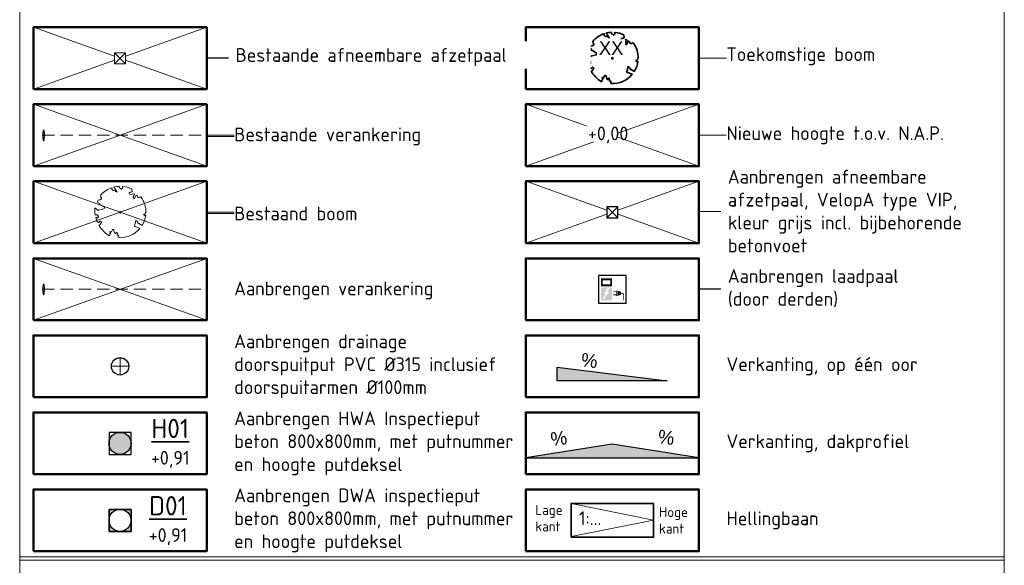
# Model space of a CAD drawing. Header units: metres. Extents: x 264779 to 275389, y 575281 to 580396.
# Tile 164 of 174: x 267662 to 267841, y 576952 to 577051. Entities that reach past the tile are written whole.
import ezdxf
from ezdxf.enums import TextEntityAlignment as Align

# ---------------------------------------------------------------- set-up
doc = ezdxf.new("R2018")
doc.units = ezdxf.units.M
doc.set_wipeout_variables(frame=1)
doc.linetypes.add('HIDDEN', pattern=[9.525, 6.35, -3.175])
doc.linetypes.add('XX-HIDDEN2', pattern=[3.335, 2.225, -1.11])
doc.layers.add('13-STAAL_CONSTRUCTIES', color=7, linetype='Continuous')
for name, color, linetype, lineweight in [('B-WE-GR-BOOM-S', 252, 'Continuous', 15), ('B-WE-IE-VERKEERSTEKEN_OVERIG-S', 252, 'Continuous', 18), ('B-XX-GC-VERANKERING_ANKERSTANG-G', 252, 'XX-HIDDEN2', 18), ('N-WA-RI-DETAIL1-G', 1, 'HIDDEN', 18), ('N-WE-IE-MEUBILAIR_WEGMEUBILAIR_DIAMANTKOPPAAL-S', 7, 'Continuous', 25), ('N-WE-IE-MEUBILAIR_WEGMEUBILAIR_LAADPAAL-S', 7, 'Continuous', 25), ('N-WE-OG-TOPOGRAFIE-G', 7, 'Continuous', 35), ('N-WE-RI-ALGEMEEN-PUTNUMMER_DWA-T35', 7, 'Continuous', 35), ('N-WE-RI-ALGEMEEN-PUTNUMMER_HWA-T35', 7, 'Continuous', 35), ('N-WE-VH-HELLING_AANDUIDING-G', 30, 'Continuous', 18), ('N-XX-AL-HOOGTELABEL-T25-M', 7, 'Continuous', 25), ('X-XX-AL-T25', 7, 'Continuous', 25), ('X-XX-AL-TEKENBLAD_KADER_LEGENDA_BENAMINGSKADER_35-G', 7, 'Continuous', 50), ('X-XX-AL-VERKANTING_DAKPROFIEL-S', 7, 'Continuous', 25), ('X-XX-AL-VERKANTING_ÉÉN_OOR-S', 7, 'Continuous', 25)]:
    doc.layers.add(name, color=color, linetype=linetype, lineweight=lineweight)
for name, color, linetype, lineweight, true_color in [('N-GV-GR-BOOM-S', 7, 'Continuous', 35, 0x00a500), ('N-OI-RI-HWA_DRAINPUT-S', 3, 'Continuous', 25, 0x00ff00), ('N-WE-RI-DWA_RIOOLPUT_INSPECTIEPUT-S', 20, 'Continuous', 25, 0xff3f00), ('N-WE-RI-HWA_RIOOLPUT_INSPECTIEPUT-S', 150, 'Continuous', 25, 0x007fff)]:
    doc.layers.add(name, color=color, linetype=linetype, lineweight=lineweight, true_color=true_color)
doc.layers.add('X-XX-AL-Hulp', color=6, linetype='Continuous', plot=False)
doc.layers.add('X-XX-AL-HULPLAAG-G', color=6, linetype='Continuous', lineweight=18, plot=False)
doc.styles.add('NLCS-ISO', font='NLCS-ISO.ttf')
doc.styles.add('NLCS-ISO-ANNOTATIVE-T18', font='NLCS-ISO.ttf', dxfattribs={"height": 1.8})
doc.styles.add('NLCS-ISO-ANNOTATIVE-T25', font='NLCS-ISO.ttf', dxfattribs={"height": 2.5})
doc.styles.add('NLCS-ISO-ANNOTATIVE-T35', font='NLCS-ISO.ttf', dxfattribs={"height": 3.5})
doc.styles.add('NLCS-ISO-M1000-T25', font='NLCS-ISO.ttf', dxfattribs={"height": 2.5})
doc.styles.get("Standard").update_dxf_attribs({"font": 'arial.ttf'})

# ---------------------------------------------------------------- blocks, each defined once
blk = doc.blocks.new('Laapaal')
blk.add_wipeout([(-2.5, 2.5), (2.5, 2.5), (2.5, -2.5), (-2.5, -2.5)]).dxf.layer = 'N-WE-IE-MEUBILAIR_WEGMEUBILAIR_LAADPAAL-S'
at = {"layer": 'N-WE-IE-MEUBILAIR_WEGMEUBILAIR_LAADPAAL-S'}
h = blk.add_hatch(color=256, dxfattribs=at)
h.dxf.hatch_style = 1
h.paths.add_polyline_path([(-1.97, 0.55), (-0.15, 0.55, 0.414214), (-0.07, 0.63), (-0.07, 1.93, 0.414214), (-0.15, 2.01), (-1.97, 2.01, 0.414214), (-2.04, 1.93), (-2.04, 0.63, 0.414214)])
h.paths.add_polyline_path([(-0.34, 0.76), (-1.78, 0.76, -0.414214), (-1.83, 0.82), (-1.83, 1.74, -0.414214), (-1.78, 1.8), (-0.34, 1.8, -0.414214), (-0.28, 1.74), (-0.28, 0.82, -0.414214)], flags=16)
h = blk.add_hatch(color=256, dxfattribs=at)
h.dxf.hatch_style = 1
h.paths.add_polyline_path([(-0.07, 0.27, 0.414214), (-0.15, 0.34), (-1.97, 0.34, 0.414214), (-2.04, 0.27), (-2.04, -1.93, 0.414214), (-1.97, -2.01), (-0.15, -2.01, 0.414214), (-0.07, -1.93)])
h.paths.add_polyline_path([(-1.39, -1.5), (-1.11, -1.5), (-1.66, -1.77), (-1.73, -1.18), (-1.53, -1.42), (-1.17, -0.79), (-1.49, -0.83), (-0.97, 0.17), (-0.45, 0.17), (-0.97, -0.5), (-0.55, -0.45)], flags=16)
h = blk.add_hatch(color=256, dxfattribs=at)
h.dxf.hatch_style = 1
h.paths.add_polyline_path([(0.23, -1.07), (0.74, -1.07), (0.74, -1.23), (0.91, -1.23), (0.91, -0.22), (0.74, -0.22), (0.74, -0.38), (0.23, -0.38, 0.414214), (0.17, -0.44, 0.60122), (0.23, -0.52), (0.74, -0.52), (0.74, -0.93), (0.23, -0.93, 0.414214), (0.17, -0.99, 0.596637)])
h = blk.add_hatch(color=256, dxfattribs=at)
h.dxf.hatch_style = 1
h.paths.add_polyline_path([(0.96, -1.18), (1.57, -1), (1.57, -0.79), (1.8, -0.79, -0.414214), (1.98, -0.98), (1.98, -1.99), (2.14, -1.99), (2.14, -0.92, 0.38994), (1.9, -0.66), (1.57, -0.66), (1.57, -0.45), (0.96, -0.28)])
blk.add_lwpolyline([(2.5, 2.5), (-2.5, 2.5), (-2.5, -2.5), (2.5, -2.5), (2.5, 2.5)], close=True, dxfattribs=at)
blk.add_lwpolyline([(-0.34, 0.76), (-1.78, 0.76, -0.414214), (-1.83, 0.82), (-1.83, 1.74, -0.414214), (-1.78, 1.8), (-0.34, 1.8, -0.414214), (-0.28, 1.74), (-0.28, 0.82, -0.414214), (-0.34, 0.76)], format="xyb", close=True, dxfattribs=at)
blk = doc.blocks.new('*U42')
h = blk.add_hatch(color=256)
h.dxf.hatch_style = 1
h.paths.add_polyline_path([(-15.75, 0), (0, 0), (15.75, 0), (0, 2.5)])
at = {"flags": 128}
blk.add_lwpolyline([(-15.75, 0), (0, 0), (15.75, 0), (0, 2.5)], close=True, dxfattribs=at)
at = {"lineweight": 30, "flags": 30}
for tag, rotation, p in [('HELLING_2', 8, (-11.38, 4.6)), ('HELLING', 352, (8.51, 5.21))]:
    blk.add_attdef(tag, text='', height=2.5, rotation=rotation, dxfattribs=at).set_placement(p, align=Align.TOP_LEFT)
blk = doc.blocks.new('*U41')
h = blk.add_hatch(color=256)
h.dxf.hatch_style = 1
h.paths.add_polyline_path([(20, 0), (0, 0), (0, 2.5)])
at = {"flags": 128}
blk.add_lwpolyline([(20, 0), (0, 0), (0, 2.5), (20, 0)], dxfattribs=at)
at = {"lineweight": 30, "flags": 35}
blk.add_attdef('HELLING', text='', height=2.5, rotation=353, dxfattribs=at).set_placement((4.51, 5.13), align=Align.TOP_LEFT)
blk = doc.blocks.new('N-SRI-PUT_HWA-SO')
at = {"ltscale": 0.99999}
blk.add_wipeout([(-2, 2), (2, 2), (2, -2), (-2, -2)], dxfattribs=at)
h = blk.add_hatch(color=256, dxfattribs=at)
h.dxf.hatch_style = 1
h.paths.add_polyline_path([(-2, 0, 1), (2, 0, 1)])
at = {"ltscale": 0.99999, "flags": 128}
blk.add_lwpolyline([(-2, -2), (2, -2), (2, 2), (-2, 2)], close=True, dxfattribs=at)
at = {"ltscale": 0.99999}
blk.add_circle((0, 0), 2, dxfattribs=at)
blk = doc.blocks.new('N-SRI-PUT_SWA-SO')
at = {"ltscale": 0.99999}
blk.add_wipeout([(-2, 2), (2, 2), (2, -2), (-2, -2)], dxfattribs=at)
h = blk.add_hatch(color=256, dxfattribs=at)
h.paths.add_polyline_path([(-2, 2), (0, 2, 0.41155), (-2, 0.02)])
h.paths.add_polyline_path([(-2, -0.02, 0.408866), (-0.02, -2), (-2, -2)])
h.paths.add_polyline_path([(2, -0.02), (2, -2), (0.02, -2, 0.408866)])
h = blk.add_hatch(color=256, dxfattribs=at)
h.paths.add_polyline_path([(0, 2, -0.41155), (2, 0.02), (2, 2)])
h.paths.add_polyline_path([(2, -0.02, -0.408866), (0.02, -2), (2, -2)])
h.paths.add_polyline_path([(-0.02, -2, -0.408866), (-2, -0.02), (-2, -2)])
at = {"ltscale": 0.99999, "flags": 128}
for points in [[(-2, 2), (2, 2), (2, -2), (-2, -2)], [(2, -2), (2, 2), (-2, 2), (-2, -2)]]:
    blk.add_lwpolyline(points, close=True, dxfattribs=at)
at = {"ltscale": 0.99999}
blk.add_circle((0, 0), 2, dxfattribs=at)
blk = doc.blocks.new('BOOM')
blk.add_lwpolyline([(0.4, 4.34), (0.41, 4.35), (0.41, 4.36), (0.42, 4.37), (0.43, 4.38), (0.44, 4.38), (0.44, 4.39), (0.45, 4.4), (0.46, 4.41), (0.46, 4.42), (0.47, 4.43), (0.47, 4.44), (0.48, 4.46), (0.48, 4.48), (0.47, 4.5), (0.47, 4.53), (0.44, 4.64, -0.52938), (0.49, 4.7, -0.087139), (2.05, 4.26, -0.372341), (2.11, 4.12), (2.17, 3.8), (2.01, 3.64), (1.84, 3.67), (1.63, 3.52), (1.71, 3.32), (1.92, 3.25), (2.5, 3.38), (2.64, 3.31), (2.63, 3.18), (2.5, 3.1), (2.38, 2.71), (2.53, 2.46), (2.92, 3.09, -0.504641), (3.14, 2.89, 0.331948), (3.27, 2.69, 0.282008), (3.68, 2.77), (3.65, 2.75, -0.512156), (3.84, 2.75, -0.16076), (4.7, -0.05), (4.59, -0.16), (4.59, -0.27), (4.48, -0.29), (4.5, -0.4), (4.33, -0.35), (4.28, -0.48), (4.48, -0.61), (4.55, -0.66), (4.66, -0.55, -0.106371), (4, -2.41), (3.42, -2.03), (3.31, -2.1), (3.24, -1.79), (3.03, -1.54), (2.79, -1.55), (2.79, -1.83), (2.61, -2.47), (2.64, -2.59), (2.77, -2.61), (3.62, -2.93, -0.236298), (-0.21, -4.62, 0.159625), (-0.32, -4.4, 0.350802), (-0.29, -4.17, -0.504641), (-0.55, -4.05), (-0.49, -3.84), (-0.6, -3.65), (-0.74, -3.67), (-0.76, -3.82), (-0.87, -3.88), (-1, -3.79), (-1.11, -3.2), (-1.19, -3.12), (-1.4, -3.13), (-1.46, -3.38), (-1.55, -3.41), (-1.63, -3.62), (-1.85, -3.5, 0.733583), (-1.77, -3.66, -0.861625), (-1.72, -3.81, 0.279978), (-1.88, -4.05), (-1.88, -4.06, -0.827056), (-2.04, -4.23, -0.116774), (-3.83, -2.36), (-3.79, -2.35), (-3.76, -2.34), (-3.74, -2.33), (-3.72, -2.32), (-3.71, -2.31), (-3.7, -2.3), (-3.69, -2.29), (-3.47, -2.01), (-3.47, -2), (-3.47, -1.99), (-3.46, -1.99), (-3.46, -1.98), (-3.46, -1.97), (-3.45, -1.96), (-3.45, -1.95), (-3.44, -1.94), (-3.44, -1.92), (-3.43, -1.91), (-3.42, -1.9), (-3.42, -1.88), (-3.41, -1.87), (-3.4, -1.85), (-3.39, -1.84), (-3.39, -1.82), (-3.38, -1.81), (-3.38, -1.79), (-3.38, -1.78), (-3.38, -1.77), (-3.38, -1.76), (-3.38, -1.75), (-3.38, -1.74), (-3.39, -1.73), (-3.4, -1.73), (-3.4, -1.72), (-3.41, -1.72), (-3.42, -1.72), (-3.43, -1.72), (-3.44, -1.72), (-3.45, -1.72), (-3.46, -1.71), (-3.47, -1.71), (-3.48, -1.71), (-3.49, -1.7), (-3.5, -1.69), (-3.52, -1.68), (-3.53, -1.67), (-3.54, -1.67), (-3.55, -1.66), (-3.56, -1.65), (-3.58, -1.64), (-3.59, -1.62), (-3.6, -1.61), (-3.83, -1.87), (-3.84, -1.86), (-3.85, -1.84), (-3.86, -1.83), (-3.87, -1.81), (-3.88, -1.8), (-3.89, -1.79), (-3.91, -1.78), (-3.94, -1.77), (-3.98, -1.78), (-4.04, -1.79), (-4.11, -1.81, -0.040997), (-4.42, -0.95), (-4.26, -0.97), (-4.11, -1.07), (-4.04, -1), (-3.95, -0.85), (-4.03, -0.72), (-3.99, -0.52), (-4.17, -0.51), (-4.29, -0.39), (-4.51, -0.53, -0.05814), (-4.6, 0.76), (-4.47, 0.74), (-3.96, 0.34), (-3.74, 0.41), (-2.88, 0.64), (-2.81, 0.92), (-3.14, 1.05), (-3.19, 1.16), (-3.8, 1.46), (-3.81, 1.63), (-4.02, 1.8), (-4.1, 1.97), (-3.96, 2.19), (-3.65, 2.24), (-3.36, 2.43), (-3.36, 2.62), (-3.54, 2.83), (-3.49, 2.92), (-3.56, 3.05, -0.13428), (-1.53, 4.46, -0.541727), (-1.47, 4.41), (-1.48, 4.28), (-1.48, 4.21), (-1.47, 4.16), (-1.46, 4.12), (-1.44, 4.09), (-1.42, 4.07), (-1.39, 4.05), (-1.37, 4.03), (-1.35, 4.02), (-1.33, 4), (-1.32, 3.99), (-1.3, 3.97), (-1.29, 3.96), (-1.27, 3.95), (-1.26, 3.94), (-1.24, 3.94), (-1.23, 3.94), (-1.21, 3.94), (-1.19, 3.95), (-1.17, 3.96), (-1.15, 3.97), (-1.14, 3.98), (-1.12, 3.99), (-1.1, 4), (-1.08, 4), (-1.06, 4.01), (-1.04, 4.01), (-1.02, 4.01), (-1, 4.02), (-0.98, 4.02), (-0.97, 4.02), (-0.95, 4.03), (-0.94, 4.04), (-0.92, 4.05), (-0.91, 4.06), (-0.9, 4.08), (-0.89, 3.99), (-0.87, 3.96), (-0.77, 3.8), (-0.56, 3.68), (-0.85, 4.16), (-0.85, 4.17), (-0.85, 4.18), (-0.84, 4.2), (-0.84, 4.21), (-0.85, 4.23), (-0.85, 4.24), (-0.86, 4.25), (-0.88, 4.27), (-0.9, 4.28), (-0.92, 4.3), (-0.94, 4.32), (-0.97, 4.35), (-1, 4.38), (-1.03, 4.42), (-1.11, 4.52, -0.543104), (-1.08, 4.59, -0.046766), (-0.22, 4.72, -0.385168), (-0.17, 4.68), (-0.14, 4.5), (-0.13, 4.45), (-0.11, 4.41), (-0.1, 4.38), (-0.08, 4.37), (-0.06, 4.36), (-0.04, 4.36), (-0.03, 4.36), (-0.01, 4.36), (0.01, 4.35), (0.02, 4.35), (0.04, 4.34), (0.06, 4.34), (0.07, 4.33), (0.09, 4.32), (0.1, 4.32), (0.11, 4.31), (0.13, 4.3), (0.14, 4.3), (0.15, 4.29), (0.17, 4.28), (0.18, 4.28), (0.19, 4.27), (0.19, 4.26), (0.2, 4.25), (0.21, 4.24), (0.21, 4.23), (0.22, 4.23), (0.22, 4.22), (0.23, 4.21), (0.23, 4.21), (0.24, 4.2), (0.25, 4.2), (0.26, 4.2), (0.27, 4.21), (0.28, 4.21), (0.29, 4.22), (0.3, 4.22), (0.31, 4.23), (0.32, 4.24), (0.33, 4.26), (0.34, 4.27), (0.35, 4.28), (0.36, 4.3), (0.37, 4.31), (0.38, 4.32), (0.39, 4.33)], format="xyb", close=True)
blk.add_circle((0, 0), 0.138)
at = {"lineweight": 30, "flags": 104}
blk.add_attdef('01', text='', height=1.8, dxfattribs=at).set_placement((-2.45, 3.09), align=Align.TOP_LEFT)
blk = doc.blocks.new('*U197')
at = {"layer": 'X-XX-AL-HULPLAAG-G'}
blk.add_lwpolyline([(-15.75, -5.62), (15.75, -5.62), (15.75, 5.62), (-15.75, 5.62)], close=True, dxfattribs=at)
blk = doc.blocks.new('*U198')
at = {"layer": 'X-XX-AL-HULPLAAG-G', "color": 0, "linetype": 'ByBlock', "lineweight": -2, "transparency": 16777216}
for p in [(0, -98), (89.5, -98), (0, -112), (89.5, -112), (0, -126), (89.5, -126), (0, -140), (89.5, -140), (0, -154), (89.5, -154), (0, -168), (89.5, -168), (0, -182), (89.5, -182)]:
    blk.add_blockref('*U197', p, dxfattribs=at)
blk = doc.blocks.new('Diamantkoppaal')
blk.add_wipeout([(-1, 1), (1, 1), (1, -1), (-1, -1)])
at = {"flags": 128}
blk.add_lwpolyline([(-1, 1), (-1, -1), (1, -1), (1, 1)], close=True, dxfattribs=at)
for points in [[(-1, 1), (1, -1)], [(-1, -1), (1, 1)]]:
    blk.add_lwpolyline(points, dxfattribs=at)
blk = doc.blocks.new('BOOM-S')
blk.add_lwpolyline([(0.4, 4.34), (0.41, 4.35), (0.41, 4.36), (0.42, 4.37), (0.43, 4.38), (0.44, 4.38), (0.44, 4.39), (0.45, 4.4), (0.46, 4.41), (0.46, 4.42), (0.47, 4.43), (0.47, 4.44), (0.48, 4.46), (0.48, 4.48), (0.47, 4.5), (0.47, 4.53), (0.44, 4.64, -0.52938), (0.49, 4.7, -0.087139), (2.05, 4.26, -0.372341), (2.11, 4.12), (2.17, 3.8), (2.01, 3.64), (1.84, 3.67), (1.63, 3.52), (1.71, 3.32), (1.92, 3.25), (2.5, 3.38), (2.64, 3.31), (2.63, 3.18), (2.5, 3.1), (2.38, 2.71), (2.53, 2.46), (2.92, 3.09, -0.504641), (3.14, 2.89, 0.331948), (3.27, 2.69, 0.282008), (3.68, 2.77), (3.65, 2.75, -0.512156), (3.84, 2.75, -0.16076), (4.7, -0.05), (4.59, -0.16), (4.59, -0.27), (4.48, -0.29), (4.5, -0.4), (4.33, -0.35), (4.28, -0.48), (4.48, -0.61), (4.55, -0.66), (4.66, -0.55, -0.106371), (4, -2.41), (3.42, -2.03), (3.31, -2.1), (3.24, -1.79), (3.03, -1.54), (2.79, -1.55), (2.79, -1.83), (2.61, -2.47), (2.64, -2.59), (2.77, -2.61), (3.62, -2.93, -0.236298), (-0.21, -4.62, 0.159625), (-0.32, -4.4, 0.350802), (-0.29, -4.17, -0.504641), (-0.55, -4.05), (-0.49, -3.84), (-0.6, -3.65), (-0.74, -3.67), (-0.76, -3.82), (-0.87, -3.88), (-1, -3.79), (-1.11, -3.2), (-1.19, -3.12), (-1.4, -3.13), (-1.46, -3.38), (-1.55, -3.41), (-1.63, -3.62), (-1.85, -3.5, 0.733583), (-1.77, -3.66, -0.861625), (-1.72, -3.81, 0.279978), (-1.88, -4.05), (-1.88, -4.06, -0.827056), (-2.04, -4.23, -0.116774), (-3.83, -2.36), (-3.79, -2.35), (-3.76, -2.34), (-3.74, -2.33), (-3.72, -2.32), (-3.71, -2.31), (-3.7, -2.3), (-3.69, -2.29), (-3.47, -2.01), (-3.47, -2), (-3.47, -1.99), (-3.46, -1.99), (-3.46, -1.98), (-3.46, -1.97), (-3.45, -1.96), (-3.45, -1.95), (-3.44, -1.94), (-3.44, -1.92), (-3.43, -1.91), (-3.42, -1.9), (-3.42, -1.88), (-3.41, -1.87), (-3.4, -1.85), (-3.39, -1.84), (-3.39, -1.82), (-3.38, -1.81), (-3.38, -1.79), (-3.38, -1.78), (-3.38, -1.77), (-3.38, -1.76), (-3.38, -1.75), (-3.38, -1.74), (-3.39, -1.73), (-3.4, -1.73), (-3.4, -1.72), (-3.41, -1.72), (-3.42, -1.72), (-3.43, -1.72), (-3.44, -1.72), (-3.45, -1.72), (-3.46, -1.71), (-3.47, -1.71), (-3.48, -1.71), (-3.49, -1.7), (-3.5, -1.69), (-3.52, -1.68), (-3.53, -1.67), (-3.54, -1.67), (-3.55, -1.66), (-3.56, -1.65), (-3.58, -1.64), (-3.59, -1.62), (-3.6, -1.61), (-3.83, -1.87), (-3.84, -1.86), (-3.85, -1.84), (-3.86, -1.83), (-3.87, -1.81), (-3.88, -1.8), (-3.89, -1.79), (-3.91, -1.78), (-3.94, -1.77), (-3.98, -1.78), (-4.04, -1.79), (-4.11, -1.81, -0.040997), (-4.42, -0.95), (-4.26, -0.97), (-4.11, -1.07), (-4.04, -1), (-3.95, -0.85), (-4.03, -0.72), (-3.99, -0.52), (-4.17, -0.51), (-4.29, -0.39), (-4.51, -0.53, -0.05814), (-4.6, 0.76), (-4.47, 0.74), (-3.96, 0.34), (-3.74, 0.41), (-2.88, 0.64), (-2.81, 0.92), (-3.14, 1.05), (-3.19, 1.16), (-3.8, 1.46), (-3.81, 1.63), (-4.02, 1.8), (-4.1, 1.97), (-3.96, 2.19), (-3.65, 2.24), (-3.36, 2.43), (-3.36, 2.62), (-3.54, 2.83), (-3.49, 2.92), (-3.56, 3.05, -0.13428), (-1.53, 4.46, -0.541727), (-1.47, 4.41), (-1.48, 4.28), (-1.48, 4.21), (-1.47, 4.16), (-1.46, 4.12), (-1.44, 4.09), (-1.42, 4.07), (-1.39, 4.05), (-1.37, 4.03), (-1.35, 4.02), (-1.33, 4), (-1.32, 3.99), (-1.3, 3.97), (-1.29, 3.96), (-1.27, 3.95), (-1.26, 3.94), (-1.24, 3.94), (-1.23, 3.94), (-1.21, 3.94), (-1.19, 3.95), (-1.17, 3.96), (-1.15, 3.97), (-1.14, 3.98), (-1.12, 3.99), (-1.1, 4), (-1.08, 4), (-1.06, 4.01), (-1.04, 4.01), (-1.02, 4.01), (-1, 4.02), (-0.98, 4.02), (-0.97, 4.02), (-0.95, 4.03), (-0.94, 4.04), (-0.92, 4.05), (-0.91, 4.06), (-0.9, 4.08), (-0.89, 3.99), (-0.87, 3.96), (-0.77, 3.8), (-0.56, 3.68), (-0.85, 4.16), (-0.85, 4.17), (-0.85, 4.18), (-0.84, 4.2), (-0.84, 4.21), (-0.85, 4.23), (-0.85, 4.24), (-0.86, 4.25), (-0.88, 4.27), (-0.9, 4.28), (-0.92, 4.3), (-0.94, 4.32), (-0.97, 4.35), (-1, 4.38), (-1.03, 4.42), (-1.11, 4.52, -0.543104), (-1.08, 4.59, -0.046766), (-0.22, 4.72, -0.385168), (-0.17, 4.68), (-0.14, 4.5), (-0.13, 4.45), (-0.11, 4.41), (-0.1, 4.38), (-0.08, 4.37), (-0.06, 4.36), (-0.04, 4.36), (-0.03, 4.36), (-0.01, 4.36), (0.01, 4.35), (0.02, 4.35), (0.04, 4.34), (0.06, 4.34), (0.07, 4.33), (0.09, 4.32), (0.1, 4.32), (0.11, 4.31), (0.13, 4.3), (0.14, 4.3), (0.15, 4.29), (0.17, 4.28), (0.18, 4.28), (0.19, 4.27), (0.19, 4.26), (0.2, 4.25), (0.21, 4.24), (0.21, 4.23), (0.22, 4.23), (0.22, 4.22), (0.23, 4.21), (0.23, 4.21), (0.24, 4.2), (0.25, 4.2), (0.26, 4.2), (0.27, 4.21), (0.28, 4.21), (0.29, 4.22), (0.3, 4.22), (0.31, 4.23), (0.32, 4.24), (0.33, 4.26), (0.34, 4.27), (0.35, 4.28), (0.36, 4.3), (0.37, 4.31), (0.38, 4.32), (0.39, 4.33)], format="xyb", close=True)
blk.add_circle((0, 0), 0.138)
blk = doc.blocks.new('N-SRI-HWA_DRAINPUT_01-SO')
at = {"ltscale": 0.99999}
blk.add_wipeout([(0, 0.157), (-0.063, 0.144), (-0.1, 0.121), (-0.134, 0.082), (-0.155, 0.029), (-0.155, 0), (-0.148, -0.053), (-0.124, -0.097), (-0.101, -0.121), (-0.049, -0.15), (0, -0.158), (0.03, -0.155), (0.086, -0.132), (0.134, -0.082), (0.152, -0.042), (0.157, 0), (0.152, 0.042), (0.126, 0.094), (0.095, 0.126), (0.052, 0.149), (0.028, 0.155)], dxfattribs=at)
at = {"lineweight": 18, "ltscale": 0.99999, "flags": 128}
for points in [[(0.157, 0), (-0.158, 0)], [(0, 0.157), (0, -0.158)]]:
    blk.add_lwpolyline(points, dxfattribs=at)
at = {"ltscale": 0.99999}
blk.add_circle((0, 0), 0.158, dxfattribs=at)

msp = doc.modelspace()

# ---------------------------------------------------------------- linework, layer by layer
at = {"layer": '13-STAAL_CONSTRUCTIES'}
msp.add_line((267666.081, 577028.681, 1.271), (267666.124, 577028.681, 1.271), dxfattribs=at)
at = {"layer": 'B-XX-GC-VERANKERING_ANKERSTANG-G'}
msp.add_line((267694.73, 577029.681), (267665.23, 577029.681), dxfattribs=at)
for centre, radius, start, end in [((267669.152, 577029.656), 3.237, 161.53548, 179.55186), ((267669.188, 577029.646), 3.234, 161.34683, 178.99684), ((267655.991, 577028.915), 10.286, 4.68896, 9.88444), ((267666.195, 577029.231), 0.53, 97.84132, 121.90614), ((267666.195, 577030.131), 0.53, 238.0809, 262.14572), ((267669.152, 577029.705), 3.237, 180.43518, 198.45156), ((267669.188, 577029.714), 3.234, 180.9902, 198.6402), ((267655.991, 577030.449), 10.286, 350.10259, 355.29808)]:
    msp.add_arc(centre, radius, start, end, dxfattribs=at)
at = {"layer": 'N-WA-RI-DETAIL1-G', "ltscale": 0.35}
for p, q in [((267694.73, 577001.681), (267665.23, 577001.681)), ((267666.081, 577000.681, 1.271), (267666.124, 577000.681, 1.271))]:
    msp.add_line(p, q, dxfattribs=at)
for centre, radius, start, end in [((267669.152, 577001.656), 3.237, 161.53548, 179.55186), ((267666.195, 577001.231), 0.53, 97.84132, 121.90614), ((267669.188, 577001.646), 3.234, 161.34683, 178.99684), ((267655.991, 577000.915), 10.286, 4.68896, 9.88444), ((267666.195, 577002.131), 0.53, 238.0809, 262.14572), ((267669.152, 577001.705), 3.237, 180.43518, 198.45156), ((267669.188, 577001.714), 3.234, 180.9902, 198.6402), ((267655.991, 577002.449), 10.286, 350.10259, 355.29808)]:
    msp.add_arc(centre, radius, start, end, dxfattribs=at)
at = {"layer": 'X-XX-AL-Hulp', "flags": 128}
for points in [[(267700.73, 577043.681), (267695.73, 577043.681)], [(267790.23, 577001.681), (267785.23, 577001.681)]]:
    msp.add_lwpolyline(points, dxfattribs=at)
at = {"layer": 'X-XX-AL-HULPLAAG-G', "ltscale": 0.99999, "flags": 128}
for points in [[(267664.23, 577049.306), (267695.73, 577038.056)], [(267664.23, 577038.056), (267695.73, 577049.306)], [(267695.73, 577029.681), (267700.73, 577029.681)], [(267753.73, 577021.306), (267785.23, 577010.056)], [(267785.23, 577021.306), (267753.73, 577010.056)], [(267695.73, 577015.681), (267700.73, 577015.681)]]:
    msp.add_lwpolyline(points, dxfattribs=at)
at = {"layer": 'X-XX-AL-HULPLAAG-G', "flags": 128}
for points in [[(267790.21, 577043.681), (267785.23, 577043.681)], [(267700.73, 577029.456), (267695.73, 577029.456)], [(267790.259, 577029.681), (267785.23, 577029.681)], [(267700.73, 577015.456), (267695.73, 577015.456)], [(267790.23, 577015.85), (267785.208, 577015.85)]]:
    msp.add_lwpolyline(points, dxfattribs=at)
at = {"layer": 'X-XX-AL-HULPLAAG-G'}
for points in [[(267664.23, 577035.306), (267695.73, 577024.056)], [(267695.73, 577035.306), (267664.23, 577024.056)], [(267753.73, 577035.306), (267785.23, 577024.056)], [(267785.23, 577035.306), (267753.73, 577024.056)], [(267664.23, 577021.306), (267695.73, 577010.056)], [(267695.73, 577021.306), (267664.23, 577010.056)], [(267664.23, 577007.306), (267695.73, 576996.056)], [(267695.73, 577007.306), (267664.23, 576996.056)]]:
    msp.add_lwpolyline(points, dxfattribs=at)
at = {"layer": 'X-XX-AL-TEKENBLAD_KADER_LEGENDA_BENAMINGSKADER_35-G', "flags": 128}
for points in [[(267664.23, 577038.056), (267695.73, 577038.056), (267695.73, 577049.306), (267664.23, 577049.306)], [(267753.73, 577038.056), (267785.23, 577038.056), (267785.23, 577049.306), (267753.73, 577049.306)], [(267664.23, 577024.056), (267695.73, 577024.056), (267695.73, 577035.306), (267664.23, 577035.306)], [(267753.73, 577024.056), (267785.23, 577024.056), (267785.23, 577035.306), (267753.73, 577035.306)], [(267664.23, 577010.056), (267695.73, 577010.056), (267695.73, 577021.306), (267664.23, 577021.306)], [(267753.73, 577010.056), (267785.23, 577010.056), (267785.23, 577021.306), (267753.73, 577021.306)], [(267664.23, 576996.056), (267695.73, 576996.056), (267695.73, 577007.306), (267664.23, 577007.306)], [(267753.73, 576996.056), (267785.23, 576996.056), (267785.23, 577007.306), (267753.73, 577007.306)], [(267753.73, 576982.056), (267785.23, 576982.056), (267785.23, 576993.306), (267753.73, 576993.306)], [(267664.23, 576968.056), (267695.73, 576968.056), (267695.73, 576979.306), (267664.23, 576979.306)], [(267753.73, 576968.056), (267785.23, 576968.056), (267785.23, 576979.306), (267753.73, 576979.306)], [(267664.23, 576954.056), (267695.73, 576954.056), (267695.73, 576965.306), (267664.23, 576965.306)]]:
    msp.add_lwpolyline(points, close=True, dxfattribs=at)

# ---------------------------------------------------------------- block references
at = {"layer": 'B-WE-GR-BOOM-S', "rotation": 359.930953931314}
msp.add_blockref('BOOM-S', (267679.98, 577015.681), dxfattribs=at)
at = {"layer": 'N-GV-GR-BOOM-S'}
ref = msp.add_blockref('BOOM', (267769.48, 577043.681), dxfattribs=at)
lines = msp.add_mtext('XX', dxfattribs={"layer": '0', "insert": (267767.032, 577046.774), "char_height": 2.5, "attachment_point": 1, "bg_fill": 3, "box_fill_scale": 1.125, "bg_fill_color": 256, "bg_fill_transparency": 0})
ref.add_attrib('01', '', (267767.032, 577046.774)).embed_mtext(lines)
at = {"layer": 'X-XX-AL-HULPLAAG-G'}
msp.add_blockref('*U198', (267679.98, 577141.681), dxfattribs=at)
at = {"layer": 'X-XX-AL-VERKANTING_DAKPROFIEL-S'}
ref = msp.add_blockref('*U42', (267769.48, 576971.02), dxfattribs=at)
lines = msp.add_mtext('%', dxfattribs={"layer": '0', "insert": (267758.102, 576975.624), "char_height": 2.5, "attachment_point": 1, "rotation": 8, "bg_fill": 3, "box_fill_scale": 1.15, "bg_fill_color": 256, "bg_fill_transparency": 0})
ref.add_attrib('HELLING_2', '', (267758.102, 576975.624)).embed_mtext(lines)
lines = msp.add_mtext('%', dxfattribs={"layer": '0', "insert": (267777.985, 576976.226), "char_height": 2.5, "attachment_point": 1, "rotation": 352, "bg_fill": 3, "box_fill_scale": 1.15, "bg_fill_color": 256, "bg_fill_transparency": 0})
ref.add_attrib('HELLING', '', (267777.985, 576976.226)).embed_mtext(lines)
at = {"layer": 'X-XX-AL-VERKANTING_ÉÉN_OOR-S'}
ref = msp.add_blockref('*U41', (267759.48, 576985.035), dxfattribs=at)
lines = msp.add_mtext('%', dxfattribs={"layer": '0', "insert": (267763.988, 576990.165), "char_height": 2.5, "attachment_point": 1, "rotation": 353, "bg_fill": 3, "box_fill_scale": 1.15, "bg_fill_color": 256, "bg_fill_transparency": 0})
ref.add_attrib('HELLING', '', (267763.988, 576990.165)).embed_mtext(lines)

# ---------------------------------------------------------------- texts
at = {"layer": 'X-XX-AL-T25', "insert": (267790.23, 577045.658), "char_height": 2.5, "width": 48.07947, "attachment_point": 1, "style": 'NLCS-ISO'}
msp.add_mtext('Toekomstige boom', dxfattribs=at)
at = {"layer": 'X-XX-AL-T25', "char_height": 2.5, "attachment_point": 4, "style": 'NLCS-ISO-ANNOTATIVE-T25', "bg_fill": 3, "box_fill_scale": 1, "bg_fill_color": 256, "bg_fill_transparency": 0}
for s, insert in [('Verkanting, op één oor', (267790.23, 576987.681)), ('Verkanting, dakprofiel', (267790.23, 576973.681)), ('Hellingbaan', (267790.23, 576959.681))]:
    msp.add_mtext(s, dxfattribs=dict(at, insert=insert))

# ---------------------------------------------------------------- next in the draw order: block references
at = {"layer": 'N-WE-IE-MEUBILAIR_WEGMEUBILAIR_LAADPAAL-S'}
msp.add_blockref('Laapaal', (267769.48, 577001.681), dxfattribs=at)
at = {"layer": 'N-WE-RI-DWA_RIOOLPUT_INSPECTIEPUT-S'}
msp.add_blockref('N-SRI-PUT_SWA-SO', (267679.98, 576959.681), dxfattribs=at)
at = {"layer": 'N-WE-RI-HWA_RIOOLPUT_INSPECTIEPUT-S'}
msp.add_blockref('N-SRI-PUT_HWA-SO', (267679.98, 576973.681), dxfattribs=at)

# ---------------------------------------------------------------- next in the draw order: texts
at = {"layer": 'N-WE-RI-ALGEMEEN-PUTNUMMER_DWA-T35', "insert": (267688.693, 576959.633), "char_height": 3.5, "width": 3.5, "attachment_point": 5, "style": 'NLCS-ISO-ANNOTATIVE-T35', "bg_fill": 3, "box_fill_scale": 1.1, "bg_fill_color": 256, "bg_fill_true_color": 13158600, "bg_fill_transparency": 0}
msp.add_mtext('{\\LD01\\P\\H0.71429x;\\l+0,91}', dxfattribs=at)
at = {"layer": 'N-WE-RI-ALGEMEEN-PUTNUMMER_HWA-T35', "insert": (267689.096, 576973.685), "char_height": 3.5, "width": 3.5, "attachment_point": 5, "style": 'NLCS-ISO-ANNOTATIVE-T35', "bg_fill": 3, "box_fill_scale": 1.1, "bg_fill_color": 256, "bg_fill_true_color": 13158600, "bg_fill_transparency": 0}
msp.add_mtext('{\\LH01\\P\\H0.71429x;\\l+0,91}', dxfattribs=at)
at = {"layer": 'X-XX-AL-T25', "insert": (267790.23, 577029.681), "char_height": 2.5, "attachment_point": 4, "style": 'NLCS-ISO-ANNOTATIVE-T25', "bg_fill": 3, "box_fill_scale": 1, "bg_fill_color": 256, "bg_fill_transparency": 0}
msp.add_mtext('Nieuwe hoogte t.o.v. N.A.P.', dxfattribs=at)
at = {"layer": 'X-XX-AL-T25', "insert": (267790.487, 577001.89), "char_height": 2.5, "width": 31.525, "attachment_point": 4, "rotation": 360, "style": 'NLCS-ISO-ANNOTATIVE-T25', "bg_fill": 2}
msp.add_mtext('Aanbrengen laadpaal (door derden)', dxfattribs=at)
at = {"layer": 'X-XX-AL-T25', "attachment_point": 4, "bg_fill": 3, "bg_fill_color": 256, "bg_fill_transparency": 0}
for s, insert, char_height, width, style, box_fill_scale in [('Aanbrengen HWA Inspectieput beton 800x800mm, met putnummer en hoogte putdeksel', (267700.73, 576973.681), 2.5, 51.73283, 'NLCS-ISO-ANNOTATIVE-T25', 1.1), ('Lage \\Pkant', (267755.48, 576960.081), 1.8, 1.8, 'NLCS-ISO-ANNOTATIVE-T18', 1), ('1:...', (267763.414, 576960.081), 2.5, 2.5, 'NLCS-ISO-ANNOTATIVE-T25', 1), ('Hoge \\Pkant', (267777.98, 576959.681), 1.8, 1.8, 'NLCS-ISO-ANNOTATIVE-T18', 1)]:
    msp.add_mtext(s, dxfattribs=dict(at, insert=insert, char_height=char_height, width=width, style=style, box_fill_scale=box_fill_scale))

# ---------------------------------------------------------------- next in the draw order: linework, layer by layer
at = {"layer": 'N-WE-OG-TOPOGRAFIE-G'}
msp.add_lwpolyline([(267761.98, 576956.631), (267776.98, 576956.631), (267776.98, 576962.731), (267761.98, 576962.731)], close=True, dxfattribs=at)
at = {"layer": 'N-WE-VH-HELLING_AANDUIDING-G', "ltscale": 0.75}
msp.add_lwpolyline([(267761.98, 576962.731), (267776.98, 576959.731), (267761.98, 576956.731)], dxfattribs=at)
at = {"layer": 'X-XX-AL-TEKENBLAD_KADER_LEGENDA_BENAMINGSKADER_35-G', "flags": 128}
msp.add_lwpolyline([(267753.73, 576954.056), (267785.23, 576954.056), (267785.23, 576965.306), (267753.73, 576965.306)], close=True, dxfattribs=at)

# ---------------------------------------------------------------- next in the draw order: texts
at = {"layer": 'X-XX-AL-T25', "insert": (267700.73, 576959.681), "char_height": 2.5, "width": 51.13137, "attachment_point": 4, "style": 'NLCS-ISO-ANNOTATIVE-T25', "bg_fill": 3, "box_fill_scale": 1.1, "bg_fill_color": 256, "bg_fill_transparency": 0}
msp.add_mtext('Aanbrengen DWA inspectieput beton 800x800mm, met putnummer en hoogte putdeksel', dxfattribs=at)

# ---------------------------------------------------------------- next in the draw order: linework, layer by layer
at = {"layer": 'X-XX-AL-HULPLAAG-G'}
for points in [[(267661.73, 576952.456), (267840.749, 576952.456), (267840.749, 577149.056), (267661.73, 577149.056)], [(267661.73, 576756.456), (267840.749, 576756.456), (267840.749, 576953.056), (267661.73, 576953.056)]]:
    msp.add_lwpolyline(points, close=True, dxfattribs=at)

# ---------------------------------------------------------------- next in the draw order: block references
at = {"layer": 'B-WE-IE-VERKEERSTEKEN_OVERIG-S'}
msp.add_blockref('Diamantkoppaal', (267679.98, 577043.681), dxfattribs=at)
at = {"layer": 'N-OI-RI-HWA_DRAINPUT-S', "linetype": 'Continuous', "xscale": 10, "yscale": 10, "zscale": 10}
msp.add_blockref('N-SRI-HWA_DRAINPUT_01-SO', (267679.98, 576987.681), dxfattribs=at)
at = {"layer": 'N-WE-IE-MEUBILAIR_WEGMEUBILAIR_DIAMANTKOPPAAL-S'}
msp.add_blockref('Diamantkoppaal', (267769.48, 577015.681), dxfattribs=at)

# ---------------------------------------------------------------- next in the draw order: texts
at = {"layer": 'N-XX-AL-HOOGTELABEL-T25-M', "insert": (267765.05, 577031.266), "char_height": 2.5, "width": 5.2144, "attachment_point": 1, "style": 'NLCS-ISO-M1000-T25', "bg_fill": 3, "box_fill_scale": 1.1, "bg_fill_color": 256, "bg_fill_transparency": 0}
msp.add_mtext('+0,00', dxfattribs=at)
at = {"layer": 'X-XX-AL-T25', "char_height": 2.5, "attachment_point": 4, "rotation": 360, "style": 'NLCS-ISO-ANNOTATIVE-T25', "bg_fill": 2}
for s, insert, width in [('Bestaande afneembare afzetpaal ', (267700.987, 577043.89), 63.30938), ('Aanbrengen afneembare afzetpaal, VelopA type VIP, kleur grijs incl. bijbehorende betonvoet', (267790.487, 577015.89), 43.025)]:
    msp.add_mtext(s, dxfattribs=dict(at, insert=insert, width=width))
at = {"layer": 'X-XX-AL-T25', "char_height": 2.5, "attachment_point": 4, "style": 'NLCS-ISO-ANNOTATIVE-T25', "bg_fill": 3, "box_fill_scale": 1, "bg_fill_color": 256, "bg_fill_transparency": 0}
for s, insert in [('Bestaande verankering', (267700.73, 577029.456)), ('Bestaand boom', (267700.73, 577015.456)), ('Aanbrengen verankering', (267700.73, 577001.456))]:
    msp.add_mtext(s, dxfattribs=dict(at, insert=insert))
at = {"layer": 'X-XX-AL-T25', "insert": (267700.73, 576987.681), "char_height": 2.5, "width": 49.025, "attachment_point": 4, "style": 'NLCS-ISO-ANNOTATIVE-T25', "bg_fill": 3, "box_fill_scale": 1.1, "bg_fill_color": 256, "bg_fill_transparency": 0}
msp.add_mtext('Aanbrengen drainage doorspuitput PVC %%C315 inclusief doorspuitarmen %%C100mm', dxfattribs=at)

# ---------------------------------------------------------------- next in the draw order: linework, layer by layer
at = {"layer": 'X-XX-AL-TEKENBLAD_KADER_LEGENDA_BENAMINGSKADER_35-G', "flags": 128}
msp.add_lwpolyline([(267664.23, 576982.056), (267695.73, 576982.056), (267695.73, 576993.306), (267664.23, 576993.306)], close=True, dxfattribs=at)

doc.saveas('drawing.dxf')
